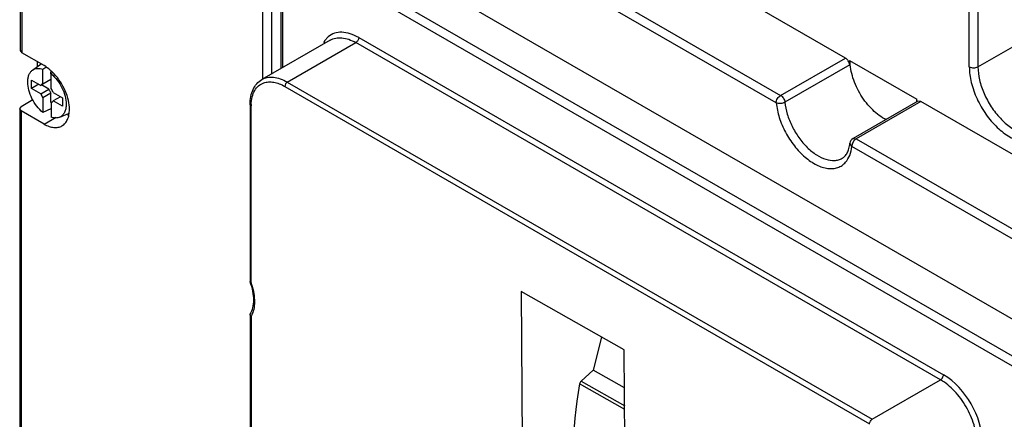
# Model space of a CAD drawing. Header units: millimetres. Extents: x 24 to 184, y 39 to 251.
# Tile 4 of 8: x 24 to 120, y 134 to 173. Entities that reach past the tile are written whole.
import ezdxf

# ---------------------------------------------------------------- set-up
doc = ezdxf.new("R2010")
doc.units = ezdxf.units.MM
doc.header["$LTSCALE"] = 18.84591
doc.layers.get('0').update_dxf_attribs({"linetype": 'CONTINUOUS'})

msp = doc.modelspace()

# ---------------------------------------------------------------- linework, layer by layer
at = {"color": 7, "linetype": 'Continuous'}
for p, q in [((23.757, 195.354), (23.757, 170.124)), ((23.933, 195.109), (23.933, 169.88)), ((104.355, 169.376), (62.03, 193.812)), ((55.702, 190.159), (98.027, 165.723)), ((97.602, 164.988), (55.277, 189.424)), ((125.059, 141.298), (52.495, 183.191)), ((48.3, 182.021), (48.3, 167.816)), ((47.451, 167.326), (47.451, 181.531)), ((49.208, 181.007), (49.208, 168.341)), ((49.384, 181.395), (121.95, 139.5)), ((49.384, 180.415), (49.384, 168.442)), ((121.526, 138.765), (49.384, 180.415)), ((117.306, 168.513), (132.594, 177.339)), ((116.458, 168.513), (116.458, 174.8)), ((117.306, 174.8), (117.306, 168.513)), ((56.822, 171.372), (113.934, 138.399)), ((54.041, 171.131), (47.359, 167.273)), ((49.854, 167.026), (56.536, 170.884)), ((113.654, 137.907), (56.536, 170.884)), ((23.757, 170.124), (23.933, 169.88)), ((26.097, 168.63), (23.933, 169.88)), ((98.027, 165.723), (104.355, 169.376)), ((24.97, 168.187), (25.806, 168.798)), ((25.418, 169.022), (25.418, 168.514)), ((25.982, 168.288), (26.265, 168.481)), ((25.982, 166.84), (25.982, 168.288)), ((104.777, 168.699), (98.448, 165.045)), ((104.755, 169.146), (111.331, 165.349)), ((26.767, 167.829), (26.767, 168.036)), ((26.903, 167.915), (26.777, 167.829)), ((26.777, 166.381), (26.777, 167.829)), ((24.877, 166.395), (24.877, 167.211)), ((24.877, 167.211), (25.767, 166.698)), ((25.584, 166.803), (24.877, 166.395)), ((25.767, 165.881), (24.877, 166.395)), ((25.99, 166.826), (25.767, 166.698)), ((26.552, 166.334), (25.845, 166.742)), ((25.982, 166.84), (26.767, 167.294)), ((49.609, 166.596), (106.72, 133.623)), ((49.854, 167.026), (106.972, 134.049)), ((25.767, 165.881), (26.552, 166.334)), ((26.767, 165.943), (25.982, 165.49)), ((25.982, 165.49), (25.982, 164.043)), ((26.767, 165.031), (26.767, 165.943)), ((26.992, 165.99), (27.882, 165.476)), ((27.699, 165.582), (26.992, 165.174)), ((27.882, 165.476), (27.882, 164.66)), ((23.716, 164.409), (23.862, 164.613)), ((25.004, 165.272), (23.862, 164.613)), ((26.777, 165.031), (26.777, 163.584)), ((27.882, 164.66), (26.992, 165.174)), ((46.222, 164.843), (46.222, 147.515)), ((46.325, 147.423), (46.325, 164.699)), ((111.431, 165.148), (105.103, 161.494)), ((111.731, 165.118), (105.403, 161.464)), ((111.731, 165.118), (111.431, 165.148)), ((129.256, 155), (111.731, 165.118)), ((23.715, 164.409), (23.715, 129.299)), ((23.862, 164.205), (23.716, 164.409)), ((23.862, 164.205), (23.862, 129.095)), ((26.097, 162.915), (23.862, 164.205)), ((26.767, 164.415), (25.982, 164.043)), ((26.097, 162.915), (27.282, 163.599)), ((27.624, 163.589), (28.469, 163.963)), ((104.978, 160.729), (104.806, 161.037)), ((122.337, 150.708), (104.978, 160.729)), ((105.103, 161.494), (105.403, 161.464)), ((105.403, 161.464), (122.761, 151.443)), ((46.226, 147.493), (46.222, 147.515)), ((72.678, 146.537), (72.917, 118.414)), ((82.753, 140.834), (72.678, 146.537)), ((46.222, 144.303), (46.222, 113.421)), ((46.325, 144.109), (46.325, 113.279)), ((80.537, 142.088), (79.726, 138.871)), ((83.092, 101.011), (82.753, 140.834)), ((79.726, 138.871), (78.538, 137.773)), ((82.785, 137.139), (79.726, 138.871)), ((78.538, 137.773), (82.8, 135.361)), ((106.972, 134.049), (113.654, 137.907)), ((82.803, 135.012), (78.393, 137.508))]:
    msp.add_line(p, q, dxfattribs=at)
for centre, radius, start, end in [((23.344, 164.361), 5.096, 42.96574, 45.73164), ((26.049, 166.509), 0.338, 120.04439, 131.03697), ((25.4, 165.371), 1.708, 21.28036, 36.27762), ((27.359, 166.501), 1.708, 201.28036, 216.27762), ((28.076, 166.926), 1.635, 201.21002, 202.87262), ((28.125, 166.946), 1.688, 202.87773, 206.2955), ((28.153, 166.96), 1.72, 206.27856, 216.24049), ((26.71, 165.362), 0.338, 300.04439, 311.03697), ((26.699, 165.375), 0.354, 311.04469, 316.87307), ((26.679, 165.393), 0.382, 316.91833, 324.9559), ((50.574, 164.701), 4.249, 178.3352, 180.02815), ((107.3, 165.341), 4.031, 356.36125, 358.07586), ((107.072, 165.348), 4.259, 358.07799, 0.0093), ((29.32, 166.177), 2.524, 248.17521, 250.24347), ((105.403, 160.974), 0.6, 119.99985, 173.96585), ((44.56, 145.183), 2.066, 332.6246, 335.15696), ((44.686, 145.117), 1.924, 328.39646, 332.64305)]:
    msp.add_arc(centre, radius, start, end, dxfattribs=at)
for centre, major_axis, start_param, end_param in [((78.6, 137.572), (0.148, 0.261), 1.068426, 2.125564), ((107.404, 146.508), (20.687, 36.551), 2.125564, 2.485765)]:
    msp.add_ellipse(centre, major_axis=major_axis, ratio=0.583027, start_param=start_param, end_param=end_param, dxfattribs=at)
for points, knots in [([(53.848, 171.445), (53.818, 171.418), (53.696, 171.307), (53.59, 171.181), (53.518, 171.079)], [0, 0, 0, 0, 0.245736, 1, 1, 1, 1]), ([(56.822, 171.372), (56.554, 171.527), (56.023, 171.773), (55.205, 171.933), (54.449, 171.837), (54.024, 171.596), (53.848, 171.445)], [0, 0, 0, 0, 0.292614, 0.550361, 0.780583, 1, 1, 1, 1]), ([(54.041, 171.131), (54.205, 171.226), (54.584, 171.363), (55.212, 171.379), (55.881, 171.217), (56.317, 171.01), (56.536, 170.884)], [0, 0, 0, 0, 0.21779, 0.450921, 0.710308, 1, 1, 1, 1]), ([(56.821, 171.372), (56.821, 171.275), (56.755, 171.084), (56.622, 170.931), (56.538, 170.882)], [0, 0, 0, 0, 0.499981, 1, 1, 1, 1]), ([(53.518, 171.079), (53.506, 171.061), (53.456, 170.988), (53.41, 170.911), (53.378, 170.852)], [0, 0, 0, 0, 0.246538, 1, 1, 1, 1]), ([(104.777, 168.699), (104.764, 168.837), (104.662, 169.099), (104.472, 169.309), (104.355, 169.376)], [0, 0, 0, 0, 0.506937, 1, 1, 1, 1]), ([(24.97, 168.187), (25.035, 168.235), (25.183, 168.314), (25.528, 168.391), (25.805, 168.346), (25.982, 168.288)], [0, 0, 0, 0, 0.231307, 0.469543, 1, 1, 1, 1]), ([(26.901, 168.011), (26.837, 168.073), (26.588, 168.302), (26.313, 168.505), (26.097, 168.63)], [0, 0, 0, 0, 0.262539, 1, 1, 1, 1]), ([(104.755, 169.146), (104.755, 169.109), (104.757, 168.96), (104.766, 168.811), (104.777, 168.699)], [0, 0, 0, 0, 0.244956, 1, 1, 1, 1]), ([(108.353, 163.341), (107.863, 163.579), (106.922, 164.297), (105.816, 165.715), (105.045, 167.363), (104.813, 168.551), (104.805, 169.117)], [0, 0, 0, 0, 0.231696, 0.493786, 0.759263, 1, 1, 1, 1]), ([(116.458, 168.513), (116.584, 168.44), (116.882, 168.383), (117.18, 168.44), (117.306, 168.513)], [0, 0, 0, 0, 0.500001, 1, 1, 1, 1]), ([(116.458, 168.513), (116.458, 168.001), (116.611, 166.924), (117.174, 165.354), (118.034, 163.862), (119.112, 162.588), (120.149, 161.772), (121.005, 161.347), (121.611, 161.158), (122.193, 161.093), (122.735, 161.158), (123.222, 161.352), (123.495, 161.563), (123.615, 161.683)], [0, 0, 0, 0, 0.131691, 0.27691, 0.427011, 0.572289, 0.704059, 0.763129, 0.817234, 0.866716, 0.912532, 0.956282, 1, 1, 1, 1]), ([(117.306, 168.513), (117.306, 168.086), (117.426, 167.187), (117.872, 165.868), (118.56, 164.597), (119.434, 163.478), (120.422, 162.603), (121.317, 162.114), (122.017, 161.927), (122.498, 161.892), (122.947, 161.957), (123.219, 162.071), (123.342, 162.142)], [0, 0, 0, 0, 0.128686, 0.270271, 0.41743, 0.561774, 0.695444, 0.812708, 0.864676, 0.912507, 0.957139, 1, 1, 1, 1]), ([(24.499, 167.022), (24.499, 167.146), (24.516, 167.384), (24.605, 167.714), (24.753, 167.989), (24.894, 168.131), (24.97, 168.187)], [0, 0, 0, 0, 0.287392, 0.547217, 0.78201, 1, 1, 1, 1]), ([(26.777, 167.829), (26.996, 167.648), (27.399, 167.219), (27.865, 166.473), (28.175, 165.671), (28.26, 165.114), (28.26, 164.85)], [0, 0, 0, 0, 0.249167, 0.51175, 0.768084, 1, 1, 1, 1]), ([(28.571, 164.344), (28.571, 164.639), (28.49, 165.261), (28.184, 166.175), (27.712, 167.057), (27.3, 167.591), (27.073, 167.835)], [0, 0, 0, 0, 0.228941, 0.480707, 0.742605, 1, 1, 1, 1]), ([(47.359, 167.273), (47.523, 167.368), (47.902, 167.505), (48.53, 167.521), (49.199, 167.359), (49.635, 167.152), (49.854, 167.026)], [0, 0, 0, 0, 0.217794, 0.450927, 0.710307, 1, 1, 1, 1]), ([(25.982, 164.043), (25.763, 164.224), (25.36, 164.652), (24.894, 165.398), (24.584, 166.201), (24.499, 166.757), (24.499, 167.022)], [0, 0, 0, 0, 0.249167, 0.51175, 0.768084, 1, 1, 1, 1]), ([(46.222, 164.843), (46.222, 165.103), (46.263, 165.603), (46.472, 166.3), (46.833, 166.881), (47.174, 167.166), (47.359, 167.273)], [0, 0, 0, 0, 0.278276, 0.534032, 0.771692, 1, 1, 1, 1]), ([(46.326, 164.824), (46.334, 165.077), (46.39, 165.553), (46.631, 166.194), (47.023, 166.685), (47.373, 166.886), (47.555, 166.949)], [0, 0, 0, 0, 0.290648, 0.547542, 0.778611, 1, 1, 1, 1]), ([(47.555, 166.949), (47.703, 167.001), (48.027, 167.062), (48.541, 167.026), (49.081, 166.87), (49.432, 166.698), (49.609, 166.596)], [0, 0, 0, 0, 0.218652, 0.454713, 0.714595, 1, 1, 1, 1]), ([(49.856, 167.024), (49.783, 166.982), (49.667, 166.848), (49.609, 166.681), (49.609, 166.596)], [0, 0, 0, 0, 0.499998, 1, 1, 1, 1]), ([(97.602, 164.988), (97.602, 165.133), (97.702, 165.42), (97.901, 165.65), (98.027, 165.723)], [0, 0, 0, 0, 0.500002, 1, 1, 1, 1]), ([(98.027, 165.723), (98.143, 165.656), (98.333, 165.445), (98.435, 165.183), (98.448, 165.045)], [0, 0, 0, 0, 0.493062, 1, 1, 1, 1]), ([(28.26, 164.85), (28.26, 164.705), (28.237, 164.431), (28.116, 164.058), (27.912, 163.763), (27.724, 163.633), (27.624, 163.589)], [0, 0, 0, 0, 0.291522, 0.550147, 0.781608, 1, 1, 1, 1]), ([(46.325, 164.7), (46.296, 164.716), (46.246, 164.755), (46.222, 164.815), (46.222, 164.843)], [0, 0, 0, 0, 0.550018, 1, 1, 1, 1]), ([(98.448, 165.045), (98.388, 165.01), (98.248, 164.957), (98.026, 164.92), (97.805, 164.926), (97.664, 164.961), (97.602, 164.988)], [0, 0, 0, 0, 0.240917, 0.507323, 0.76978, 1, 1, 1, 1]), ([(97.602, 164.988), (97.648, 164.504), (97.866, 163.51), (98.472, 162.088), (99.323, 160.774), (100.343, 159.684), (101.302, 159.013), (102.078, 158.688), (102.622, 158.561), (103.139, 158.545), (103.617, 158.643), (104.04, 158.856), (104.274, 159.066), (104.376, 159.184)], [0, 0, 0, 0, 0.138036, 0.286672, 0.43719, 0.580454, 0.708804, 0.766064, 0.818548, 0.866794, 0.911947, 0.955693, 1, 1, 1, 1]), ([(98.448, 165.045), (98.485, 164.653), (98.654, 163.846), (99.121, 162.68), (99.78, 161.581), (100.582, 160.631), (101.471, 159.9), (102.383, 159.439), (103.15, 159.313), (103.692, 159.402), (103.931, 159.504), (104.04, 159.567)], [0, 0, 0, 0, 0.134127, 0.278361, 0.425611, 0.568262, 0.699474, 0.814543, 0.912725, 0.957167, 1, 1, 1, 1]), ([(27.624, 163.589), (27.501, 163.535), (27.209, 163.48), (26.922, 163.536), (26.777, 163.584)], [0, 0, 0, 0, 0.469282, 1, 1, 1, 1]), ([(27.847, 162.741), (27.962, 162.808), (28.178, 162.99), (28.408, 163.366), (28.545, 163.829), (28.571, 164.166), (28.571, 164.344)], [0, 0, 0, 0, 0.217783, 0.45091, 0.710297, 1, 1, 1, 1]), ([(26.097, 162.915), (26.25, 162.826), (26.556, 162.681), (27.025, 162.567), (27.466, 162.578), (27.731, 162.675), (27.847, 162.741)], [0, 0, 0, 0, 0.289702, 0.549088, 0.782216, 1, 1, 1, 1]), ([(104.04, 159.566), (104.138, 159.624), (104.331, 159.778), (104.56, 160.105), (104.728, 160.535), (104.787, 160.861), (104.806, 161.037)], [0, 0, 0, 0, 0.199336, 0.424721, 0.689474, 1, 1, 1, 1]), ([(104.376, 159.184), (104.548, 159.381), (104.829, 159.879), (104.947, 160.433), (104.978, 160.729)], [0, 0, 0, 0, 0.46722, 1, 1, 1, 1]), ([(105.02, 160.965), (105.013, 160.945), (104.991, 160.868), (104.978, 160.788), (104.978, 160.729)], [0, 0, 0, 0, 0.265391, 1, 1, 1, 1]), ([(105.265, 161.359), (105.25, 161.344), (105.189, 161.279), (105.136, 161.206), (105.103, 161.148)], [0, 0, 0, 0, 0.243047, 1, 1, 1, 1]), ([(105.403, 161.464), (105.391, 161.457), (105.342, 161.427), (105.297, 161.389), (105.265, 161.359)], [0, 0, 0, 0, 0.236441, 1, 1, 1, 1]), ([(46.251, 144.4), (46.363, 144.57), (46.532, 145), (46.603, 145.745), (46.507, 146.603), (46.337, 147.192), (46.226, 147.493)], [0, 0, 0, 0, 0.191786, 0.425687, 0.698275, 1, 1, 1, 1]), ([(46.325, 147.423), (46.312, 147.426), (46.274, 147.44), (46.236, 147.466), (46.226, 147.493)], [0, 0, 0, 0, 0.308779, 1, 1, 1, 1]), ([(46.435, 144.315), (46.634, 144.744), (46.727, 145.528), (46.589, 146.574), (46.427, 147.138), (46.325, 147.423)], [0, 0, 0, 0, 0.447487, 0.713247, 1, 1, 1, 1]), ([(46.325, 144.109), (46.309, 144.123), (46.257, 144.175), (46.222, 144.249), (46.222, 144.303)], [0, 0, 0, 0, 0.276841, 1, 1, 1, 1]), ([(113.651, 137.909), (113.69, 137.932), (113.765, 137.996), (113.857, 138.117), (113.915, 138.257), (113.934, 138.354), (113.934, 138.399)], [0, 0, 0, 0, 0.230094, 0.499995, 0.769901, 1, 1, 1, 1]), ([(117.189, 131.788), (117.189, 132.067), (117.137, 132.648), (116.859, 133.841), (116.213, 135.305), (115.105, 136.818), (114.156, 137.617), (113.654, 137.907)], [0, 0, 0, 0, 0.114295, 0.237627, 0.500174, 0.762791, 1, 1, 1, 1]), ([(117.754, 131.788), (117.734, 133.096), (116.872, 135.687), (115.058, 137.73), (113.934, 138.399)], [0, 0, 0, 0, 0.500102, 1, 1, 1, 1]), ([(106.721, 133.622), (106.721, 133.707), (106.779, 133.875), (106.896, 134.009), (106.969, 134.051)], [0, 0, 0, 0, 0.500002, 1, 1, 1, 1])]:
    msp.add_open_spline(points, degree=3, knots=knots, dxfattribs=at)
for points in [[(25.827, 166.764), (25.804, 166.745), (25.784, 166.722), (25.767, 166.698)], [(25.982, 166.84), (25.946, 166.833), (25.911, 166.82), (25.879, 166.802)], [(26.777, 165.031), (26.813, 165.038), (26.848, 165.051), (26.879, 165.07)], [(105.103, 161.148), (105.069, 161.09), (105.041, 161.028), (105.02, 160.965)], [(46.222, 144.303), (46.222, 144.336), (46.233, 144.371), (46.251, 144.399)]]:
    msp.add_open_spline(points, degree=3, dxfattribs=at)

doc.saveas('drawing.dxf')
